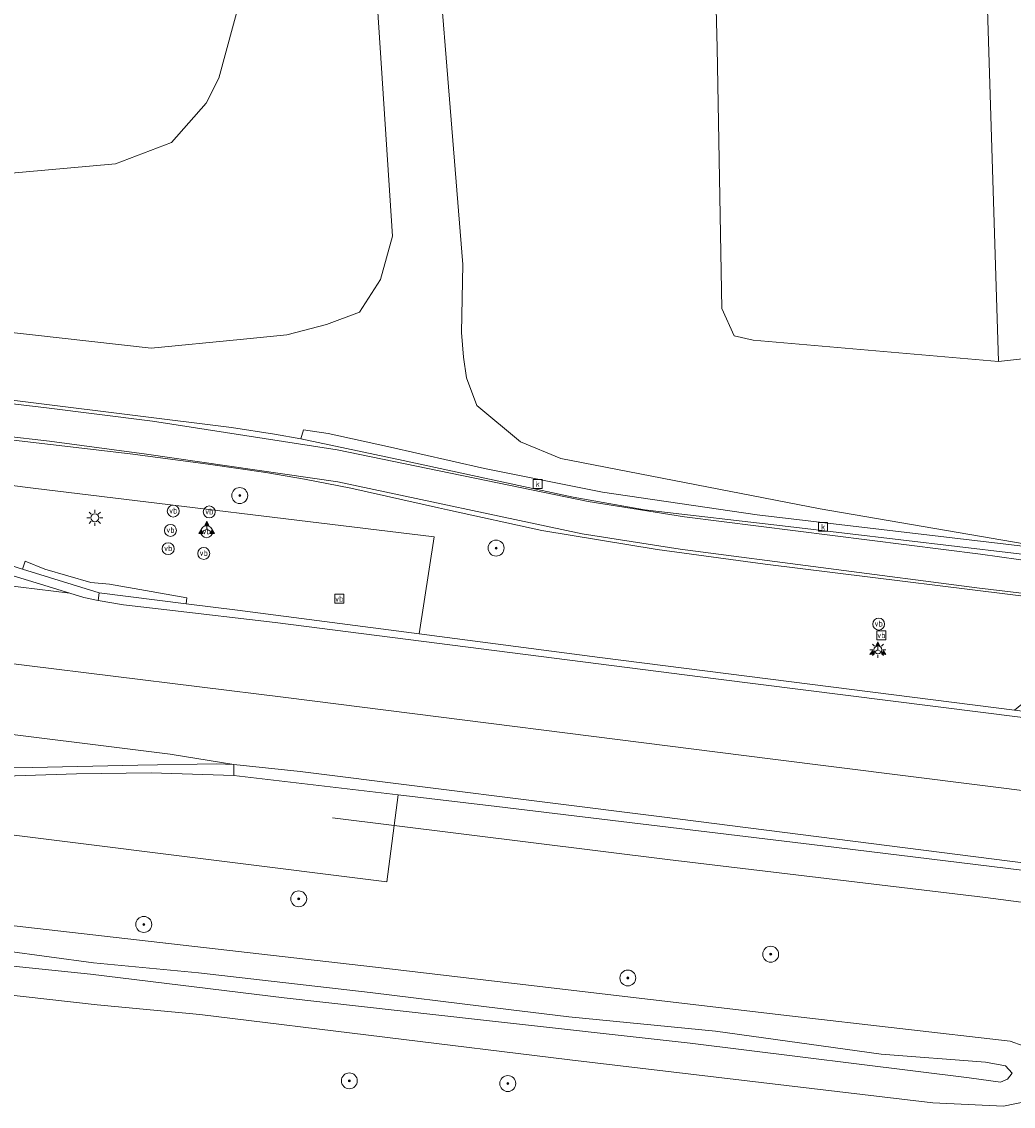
# Model space of a CAD drawing. Header units: metres. Extents: x 168032 to 180145, y 382923 to 399665.
# Tile 78 of 256: x 177820 to 177870, y 386930 to 386984. Entities that reach past the tile are written whole.
import ezdxf
from ezdxf.enums import TextEntityAlignment as Align

# ---------------------------------------------------------------- set-up
doc = ezdxf.new("R2010")
doc.units = ezdxf.units.M
doc.layers.get('0').update_dxf_attribs({"color": 8, "lineweight": 18})
for name, color, linetype, lineweight in [('B-WE-GR-BEPLANTING_CULTUUR_BOSPLANTSOEN-GV', 8, 'Continuous', 18), ('B-WE-GR-BOOM-S', 8, 'Continuous', 18), ('B-WE-IE-MEUBILAIR_WEGMEUBILAIR-G', 8, 'Continuous', 18), ('B-WE-IE-MEUBILAIR_WEGMEUBILAIR-S', 8, 'Continuous', 25), ('B-WE-IE-MEUBILAIR_WEGMEUBILAIR_VERKEERSBORD-S', 8, 'Continuous', 18), ('B-WE-KL-ET_LS_OV_LICHTMAST-S', 8, 'Continuous', 18), ('B-WE-OG-WATER_SLOOT-GV', 8, 'Continuous', 18), ('B-WE-OG-WEG-GV', 8, 'Continuous', 18), ('B-WE-RI-GWA_KOLK-S', 8, 'Continuous', 18), ('B-WE-VH-VERHARDING_ASFALT-GV', 8, 'Continuous', 18), ('B-WE-VH-VERHARDING_BEDRIJFSVLOERPLAAT-GV', 8, 'Continuous', 18), ('B-WE-VH-VERHARDING_BETON-GV', 8, 'Continuous', 18), ('B-WE-VH-VERHARDING_GRASBETONSTEEN-GV', 8, 'Continuous', 18), ('B-WE-VW-MARKERING_PICTOGRAM-G', 8, 'Continuous', 18)]:
    doc.layers.add(name, color=color, linetype=linetype, lineweight=lineweight)
doc.styles.add('NLCS-ISO', font='NLCS-ISO.ttf')

# ---------------------------------------------------------------- blocks, each defined once
blk = doc.blocks.new('SIE-WEG_VERKEERSBORD_WEGWIJZER-SO')
at = {"linetype": 'ByBlock', "lineweight": 18}
h = blk.add_hatch(color=0, dxfattribs=at)
h.dxf.hatch_style = 1
h.paths.add_polyline_path([(0.5, 1), (0, 2), (-0.5, 1)])
h = blk.add_hatch(color=0, dxfattribs=at)
h.dxf.hatch_style = 1
h.paths.add_polyline_path([(-1.38, -0.22), (-2, -1.15), (-0.88, -1.09)])
h = blk.add_hatch(color=0, dxfattribs=at)
h.dxf.hatch_style = 1
h.paths.add_polyline_path([(1.38, -0.22), (2, -1.15), (0.88, -1.09)])
at = {"color": 0, "linetype": 'ByBlock', "lineweight": 18}
for points in [[(-1.13, -0.65), (0, 0)], [(0, 1), (0, 0)], [(1.13, -0.65), (0, 0)]]:
    blk.add_lwpolyline(points, dxfattribs=at)
for points in [[(0.5, 1), (0, 2), (-0.5, 1)], [(-1.38, -0.22), (-2, -1.15), (-0.88, -1.09)], [(1.38, -0.22), (2, -1.15), (0.88, -1.09)]]:
    blk.add_lwpolyline(points, close=True, dxfattribs=at)
blk = doc.blocks.new('SIE-WEG_VERKEERSBORD-SO')
at = {"color": 0, "linetype": 'ByBlock', "lineweight": 18}
blk.add_lwpolyline([(-1.125, -1.125), (1.125, -1.125), (1.125, 1.125), (-1.125, 1.125)], close=True, dxfattribs=at)
at = {"color": 0, "linetype": 'ByBlock', "lineweight": 18, "style": 'NLCS-ISO'}
blk.add_text('vb', height=1.5, dxfattribs=at).set_placement((0, 0), align=Align.MIDDLE_CENTER)
blk = doc.blocks.new('SKL-ET_OV_LICHTMAST-SO')
at = {"color": 0, "linetype": 'ByBlock', "lineweight": 18}
for points in [[(-1.25, 0), (-2, 0)], [(-1.41, 1.41), (-0.88, 0.88)], [(0, 2), (0, 1.25)], [(0.88, 0.88), (1.41, 1.41)], [(2, 0), (1.25, 0)], [(-1.41, -1.41), (-0.88, -0.88)], [(0, -1.25), (0, -2)], [(0.88, -0.88), (1.41, -1.41)]]:
    blk.add_lwpolyline(points, dxfattribs=at)
blk.add_circle((0, 0), 1, dxfattribs=at)
blk = doc.blocks.new('SIE-WEG_PAAL_VERKEERSBORD-SO')
at = {"color": 0, "linetype": 'ByBlock', "lineweight": 18}
blk.add_circle((0, 0), 1.5, dxfattribs=at)
at = {"color": 0, "linetype": 'ByBlock', "lineweight": 18, "style": 'NLCS-ISO'}
blk.add_text('vb', height=1.5, dxfattribs=at).set_placement((0, 0.13), align=Align.MIDDLE_CENTER)
blk = doc.blocks.new('SRI-KOLK-SO')
at = {"color": 0, "linetype": 'ByBlock', "lineweight": 18}
blk.add_lwpolyline([(-1.125, -1.125), (1.125, -1.125), (1.125, 1.125), (-1.125, 1.125)], close=True, dxfattribs=at)
at = {"color": 0, "linetype": 'ByBlock', "lineweight": 18, "style": 'NLCS-ISO'}
blk.add_text('k', height=1.5, dxfattribs=at).set_placement((0, 0), align=Align.MIDDLE_CENTER)
blk = doc.blocks.new('SGR-BOOM_01-SO')
at = {"linetype": 'ByBlock', "lineweight": 18}
h = blk.add_hatch(color=0, dxfattribs=at)
h.dxf.hatch_style = 1
edge = h.paths.add_edge_path()
edge.add_arc((0, 0), 0.25, 0, 360)
at = {"color": 0, "linetype": 'ByBlock', "lineweight": 18}
for radius in [2, 0.25]:
    blk.add_circle((0, 0), radius, dxfattribs=at)

msp = doc.modelspace()

# ---------------------------------------------------------------- linework, layer by layer
at = {"layer": 'B-WE-GR-BEPLANTING_CULTUUR_BOSPLANTSOEN-GV', "flags": 128}
msp.add_lwpolyline([(177836.441, 387110.446), (177840.173, 387104.681), (177846.345, 387089.223), (177847.871, 387084.342), (177848.834, 387080.213), (177850.41, 387072.792), (177852.125, 387048.136), (177852.645, 387040.653), (177854.563, 387013.034), (177855.337, 386982.868), (177855.579, 386969.798), (177856.193, 386968.419), (177857.137, 386968.202), (177869.459, 386967.14), (177868.562, 386995.538), (177865.055, 387029.198), (177860.59, 387059.293), (177857.068, 387070.092), (177852.162, 387084.685), (177846.555, 387095.583), (177840.454, 387104.934)], close=True, dxfattribs=at)
at = {"layer": 'B-WE-IE-MEUBILAIR_WEGMEUBILAIR-G', "flags": 128}
for points in [[(177836.028, 386944.222), (177839.125, 386943.838)], [(177836.028, 386944.222), (177839.125, 386943.838)], [(177945.665, 386930.477), (177931.659, 386932.279), (177895.616, 386936.936), (177884.955, 386938.26), (177875.329, 386939.38), (177868.801, 386940.224), (177852.844, 386942.136), (177839.125, 386943.838)]]:
    msp.add_lwpolyline(points, dxfattribs=at)
at = {"layer": 'B-WE-OG-WATER_SLOOT-GV', "flags": 128}
for points in [[(177831.435, 386985.441), (177830.332, 386981.355), (177829.693, 386980.09), (177827.961, 386978.13), (177825.146, 386977.052), (177817.096, 386976.333), (177795.924, 386977.841), (177767.768, 386981.184), (177767.193, 386974.505), (177826.932, 386967.797), (177831.393, 386968.24), (177833.736, 386968.472), (177835.727, 386968.99), (177837.387, 386969.607), (177838.451, 386971.252), (177839.043, 386973.42), (177837.004, 387004.61)], [(177722.271, 386987.605), (177750.979, 386983.177), (177767.768, 386981.184), (177795.924, 386977.841), (177817.096, 386976.333), (177825.146, 386977.052), (177827.961, 386978.13), (177829.693, 386980.09), (177830.332, 386981.355), (177831.435, 386985.441)], [(177807.287, 386936.748), (177824.225, 386934.839), (177829.374, 386934.36), (177847.946, 386932.076), (177866.153, 386929.92), (177869.709, 386929.751), (177870.924, 386930.016), (177871.583, 386930.44), (177871.614, 386931.352), (177871.204, 386932.389), (177870.697, 386932.779), (177870.049, 386933.026), (177858.971, 386934.287), (177838.039, 386936.752), (177817.271, 386939.128)], [(177819.587, 386937.557), (177824.038, 386936.96), (177829.307, 386936.442), (177837.917, 386935.462), (177843.636, 386934.758), (177847.901, 386934.242), (177855.249, 386933.518), (177863.571, 386932.373), (177868.797, 386931.968), (177869.808, 386931.778), (177870.14, 386931.416), (177869.903, 386931.111), (177869.556, 386930.958), (177867.981, 386931.178), (177853.975, 386932.915), (177843.317, 386934.108), (177833.614, 386935.19), (177823.884, 386936.387), (177815.785, 386937.217)], [(177815.785, 386937.217), (177823.884, 386936.387), (177833.614, 386935.19), (177843.317, 386934.108), (177853.975, 386932.915), (177867.981, 386931.178), (177869.556, 386930.958), (177869.903, 386931.111), (177870.14, 386931.416), (177869.808, 386931.778), (177868.797, 386931.968), (177863.571, 386932.373), (177855.249, 386933.518), (177847.901, 386934.242), (177843.636, 386934.758), (177837.917, 386935.462), (177829.307, 386936.442), (177824.038, 386936.96), (177819.587, 386937.557)]]:
    msp.add_lwpolyline(points, dxfattribs=at)
at = {"layer": 'B-WE-OG-WEG-GV', "flags": 128}
for points in [[(177840.724, 386995.042), (177842.579, 386971.997), (177842.5, 386968.595), (177842.606, 386967.357), (177842.754, 386966.32), (177843.284, 386964.928), (177845.462, 386963.105), (177847.497, 386962.26), (177860.503, 386959.741), (177873.079, 386957.573), (177872.992, 386962.231), (177873.344, 386967.433), (177874.559, 386967.641), (177874.537, 386967.695), (177869.459, 386967.14), (177857.137, 386968.202), (177856.193, 386968.419), (177855.579, 386969.798), (177855.337, 386982.868), (177854.563, 387013.034)], [(177868.562, 386995.538), (177869.459, 386967.14), (177874.537, 386967.695), (177875.496, 386967.693), (177875.457, 386969.541), (177876.939, 386969.674), (177876.614, 386981.346), (177875.384, 387009.928)], [(177837.004, 387004.61), (177839.043, 386973.42), (177838.451, 386971.252), (177837.387, 386969.607), (177835.727, 386968.99), (177833.736, 386968.472), (177831.393, 386968.24), (177826.932, 386967.797), (177767.193, 386974.505)], [(177816.309, 386965.648), (177830.968, 386963.82), (177833.117, 386963.48), (177834.45, 386963.258), (177834.577, 386963.697), (177835.824, 386963.519), (177838.786, 386962.869), (177843.663, 386961.76), (177849.577, 386960.572), (177857.349, 386959.444), (177873.079, 386957.573), (177860.503, 386959.741), (177847.497, 386962.26), (177845.462, 386963.105), (177843.284, 386964.928), (177842.754, 386966.32), (177842.606, 386967.357), (177842.5, 386968.595), (177842.579, 386971.997), (177840.724, 386995.042)], [(177793.642, 386964.232), (177821.017, 386960.769), (177841.128, 386958.328), (177840.377, 386953.464), (177849.455, 386952.282), (177858.018, 386951.185), (177870.257, 386949.63), (177873.003, 386951.875), (177873.419, 386955.024), (177857.743, 386956.957), (177852.327, 386957.7), (177846.543, 386958.651), (177841.801, 386959.684), (177841.353, 386959.784), (177836.946, 386960.769), (177834.626, 386961.23), (177832.693, 386961.566), (177829.794, 386961.972), (177825.886, 386962.494), (177819.747, 386963.221)], [(177813.666, 386958.859), (177820.473, 386956.711), (177820.613, 386957.117), (177821.594, 386956.713), (177823.903, 386956.042), (177824.843, 386955.949), (177826.645, 386955.634), (177828.72, 386955.268), (177828.695, 386954.974), (177831.265, 386954.65), (177840.377, 386953.464), (177841.128, 386958.328), (177821.017, 386960.769), (177793.642, 386964.232)], [(177795.208, 386946.469), (177838.759, 386941.021), (177839.325, 386945.384), (177831.076, 386946.347), (177826.928, 386946.48), (177823.182, 386946.44), (177819.587, 386946.313)], [(177924.781, 386934.658), (177895.762, 386938.357), (177895.638, 386935.947), (177895.462, 386934.508), (177895.402, 386934.066), (177885.733, 386935.243), (177875.456, 386936.495), (177875.456, 386936.887), (177875.656, 386938.536), (177875.84, 386940.955), (177875.282, 386941.027), (177860.642, 386942.819), (177844.277, 386944.805), (177839.325, 386945.384), (177838.759, 386941.021), (177795.208, 386946.469)], [(177817.271, 386939.128), (177838.039, 386936.752), (177858.971, 386934.287), (177870.049, 386933.026), (177870.697, 386932.779), (177871.204, 386932.389), (177871.614, 386931.352), (177871.583, 386930.44), (177870.924, 386930.016), (177869.709, 386929.751), (177866.153, 386929.92), (177847.946, 386932.076), (177829.374, 386934.36), (177824.225, 386934.839), (177807.287, 386936.748)]]:
    msp.add_lwpolyline(points, dxfattribs=at)
at = {"layer": 'B-WE-VH-VERHARDING_ASFALT-GV', "flags": 128}
for points in [[(177717.726, 386972.633), (177716.197, 386972.788), (177709.06, 386973.978), (177698.401, 386975.044), (177698.099, 386975.092), (177697.879, 386973.208), (177697.58, 386970.842), (177697.901, 386970.774), (177720.919, 386968.114), (177723.888, 386967.991), (177751.817, 386964.485), (177783.912, 386960.423), (177793.015, 386959.272), (177820.402, 386955.807), (177822.846, 386955.51), (177823.556, 386955.282), (177824.267, 386955.135), (177824.318, 386955.519), (177820.473, 386956.711), (177813.666, 386958.859), (177804.543, 386961.684), (177785.338, 386964.166), (177764.095, 386966.719), (177742.895, 386969.418)], [(177870.257, 386949.63), (177858.018, 386951.185), (177849.455, 386952.282), (177840.377, 386953.464), (177831.265, 386954.65), (177828.695, 386954.974), (177824.318, 386955.519), (177824.267, 386955.135), (177823.556, 386955.282), (177822.846, 386955.51), (177820.402, 386955.807), (177793.015, 386959.272), (177792.538, 386955.414), (177812.014, 386952.949), (177833.696, 386950.265), (177857.996, 386947.191), (177875.169, 386945.038), (177891.844, 386942.876), (177892.317, 386946.508), (177892.352, 386946.78), (177885.377, 386947.684), (177875.057, 386949.021)], [(177792.538, 386955.414), (177792.104, 386951.9), (177795.831, 386951.43), (177827.881, 386947.421), (177831.088, 386946.914), (177831.076, 386946.347), (177839.325, 386945.384), (177844.277, 386944.805), (177860.642, 386942.819), (177875.282, 386941.027), (177875.84, 386940.955), (177885.606, 386939.681), (177891.33, 386938.934), (177891.382, 386939.33), (177891.844, 386942.876), (177875.169, 386945.038), (177857.996, 386947.191), (177833.696, 386950.265), (177812.014, 386952.949)]]:
    msp.add_lwpolyline(points, close=True, dxfattribs=at)
msp.add_lwpolyline([(177819.587, 386946.313), (177823.182, 386946.44), (177826.928, 386946.48), (177831.076, 386946.347), (177831.088, 386946.914), (177827.881, 386947.421), (177795.831, 386951.43)], dxfattribs=at)
at = {"layer": 'B-WE-VH-VERHARDING_BEDRIJFSVLOERPLAAT-GV', "flags": 128}
msp.add_lwpolyline([(177834.45, 386963.258), (177839.584, 386962.159), (177844.295, 386961.139), (177848.106, 386960.318), (177851.698, 386959.688), (177858.905, 386958.847), (177873.037, 386957.176), (177873.079, 386957.573), (177857.349, 386959.444), (177849.577, 386960.572), (177843.663, 386961.76), (177838.786, 386962.869), (177835.824, 386963.519), (177834.577, 386963.697)], close=True, dxfattribs=at)
at = {"layer": 'B-WE-VH-VERHARDING_BETON-GV', "flags": 128}
for points in [[(177873.037, 386957.176), (177858.905, 386958.847), (177851.698, 386959.688), (177848.106, 386960.318), (177844.295, 386961.139), (177839.584, 386962.159), (177834.45, 386963.258), (177833.117, 386963.48), (177830.968, 386963.82), (177816.309, 386965.648)], [(177819.747, 386963.221), (177825.886, 386962.494), (177829.794, 386961.972), (177832.693, 386961.566), (177834.626, 386961.23), (177836.946, 386960.769), (177841.353, 386959.784), (177841.801, 386959.684), (177846.543, 386958.651), (177852.327, 386957.7), (177857.743, 386956.957), (177873.419, 386955.024)]]:
    msp.add_lwpolyline(points, dxfattribs=at)
at = {"layer": 'B-WE-VH-VERHARDING_GRASBETONSTEEN-GV', "flags": 128}
msp.add_lwpolyline([(177820.473, 386956.711), (177824.318, 386955.519), (177828.695, 386954.974), (177828.72, 386955.268), (177826.645, 386955.634), (177824.843, 386955.949), (177823.903, 386956.042), (177821.594, 386956.713), (177820.613, 386957.117)], close=True, dxfattribs=at)
at = {"layer": 'B-WE-VW-MARKERING_PICTOGRAM-G', "flags": 128}
for points in [[(177690.245, 386982.573), (177692.927, 386982.224), (177698.598, 386981.633), (177704.242, 386980.894), (177709.276, 386980.241), (177718.219, 386978.83), (177721.036, 386978.382), (177729.393, 386976.673), (177734.187, 386975.732), (177741.99, 386974.488), (177758.418, 386972.547), (177773.549, 386970.727), (177786.767, 386969.108), (177800.98, 386967.314), (177812.55, 386965.876), (177821.548, 386964.824), (177826.994, 386964.132), (177836.261, 386962.706), (177848.862, 386960.107), (177853.699, 386959.329), (177868.559, 386957.469), (177871.406, 386957.061), (177903.281, 386953.166)], [(177699.736, 386979.555), (177704.105, 386979.041), (177709.05, 386978.357), (177718.037, 386977.173), (177721.02, 386976.639), (177729.546, 386974.635), (177734.058, 386973.798), (177741.815, 386972.83), (177758.511, 386970.79), (177773.361, 386968.996), (177786.534, 386967.384), (177800.896, 386965.657), (177812.509, 386964.197), (177821.833, 386963.126), (177826.706, 386962.483), (177836.303, 386961.09), (177848.56, 386958.48), (177853.478, 386957.717), (177868.361, 386955.773), (177871.18, 386955.441), (177903.089, 386951.581)], [(177875.066, 386948.707), (177855.276, 386951.212), (177833.154, 386954.025), (177827.716, 386954.666), (177825.539, 386954.918), (177824.267, 386955.135), (177823.556, 386955.282), (177822.846, 386955.51), (177821.382, 386955.951), (177817.37, 386957.185), (177812.577, 386958.698), (177808.215, 386960.089), (177805.75, 386960.804), (177803.617, 386961.315), (177802.283, 386961.568), (177800.412, 386961.844), (177796.421, 386962.303), (177788.312, 386963.311), (177764.054, 386966.352), (177741.613, 386969.19), (177720.07, 386971.91), (177705.488, 386973.726), (177704.828, 386973.8), (177698.384, 386974.611)], [(177658.304, 386970.17), (177664.668, 386969.852), (177677.34, 386969.083), (177689.279, 386968.088), (177701.7, 386966.798), (177723.415, 386964.134), (177747.918, 386961.051), (177763.163, 386959.135), (177787.55, 386956.046), (177792.538, 386955.414), (177812.014, 386952.949), (177833.696, 386950.265), (177857.996, 386947.191), (177875.169, 386945.038), (177891.844, 386942.876), (177895.457, 386942.407), (177919.154, 386939.392)], [(177723.348, 386960.586), (177764.133, 386955.422), (177792.104, 386951.9), (177795.831, 386951.43), (177827.881, 386947.421)], [(177817.341, 386946.728), (177820.988, 386946.763), (177826.261, 386946.867), (177830.229, 386946.933), (177831.088, 386946.914), (177834.414, 386946.557), (177852.555, 386944.286), (177875.272, 386941.383), (177891.382, 386939.33), (177895.562, 386938.797), (177904.783, 386937.636)]]:
    msp.add_lwpolyline(points, dxfattribs=at)

# ---------------------------------------------------------------- block references
at = {"layer": 'B-WE-GR-BOOM-S', "xscale": 0.2, "yscale": 0.2, "zscale": 0.2}
for p in [(177831.378, 386960.404), (177844.242, 386957.769), (177834.338, 386940.163), (177826.564, 386938.881), (177858.023, 386937.383), (177850.854, 386936.192), (177836.879, 386931.03), (177844.831, 386930.894)]:
    msp.add_blockref('SGR-BOOM_01-SO', p, dxfattribs=at)
at = {"layer": 'B-WE-IE-MEUBILAIR_WEGMEUBILAIR-S', "xscale": 0.2, "yscale": 0.2, "zscale": 0.2}
for name, p in [('SIE-WEG_PAAL_VERKEERSBORD-SO', (177828.042, 386959.626)), ('SIE-WEG_PAAL_VERKEERSBORD-SO', (177829.852, 386959.58)), ('SIE-WEG_PAAL_VERKEERSBORD-SO', (177827.903, 386958.655)), ('SIE-WEG_PAAL_VERKEERSBORD-SO', (177829.718, 386958.589)), ('SIE-WEG_PAAL_VERKEERSBORD-SO', (177827.788, 386957.738)), ('SIE-WEG_PAAL_VERKEERSBORD-SO', (177829.572, 386957.498)), ('SIE-WEG_VERKEERSBORD-SO', (177836.372, 386955.224)), ('SIE-WEG_PAAL_VERKEERSBORD-SO', (177863.443, 386953.955)), ('SIE-WEG_VERKEERSBORD-SO', (177863.578, 386953.396))]:
    msp.add_blockref(name, p, dxfattribs=at)
at = {"layer": 'B-WE-IE-MEUBILAIR_WEGMEUBILAIR_VERKEERSBORD-S', "xscale": 0.2, "yscale": 0.2, "zscale": 0.2}
for p in [(177829.721, 386958.722), (177863.407, 386952.661)]:
    msp.add_blockref('SIE-WEG_VERKEERSBORD_WEGWIJZER-SO', p, dxfattribs=at)
at = {"layer": 'B-WE-KL-ET_LS_OV_LICHTMAST-S', "xscale": 0.2, "yscale": 0.2, "zscale": 0.2}
for p in [(177824.107, 386959.289), (177863.407, 386952.661)]:
    msp.add_blockref('SKL-ET_OV_LICHTMAST-SO', p, dxfattribs=at)
at = {"layer": 'B-WE-RI-GWA_KOLK-S', "xscale": 0.2, "yscale": 0.2, "zscale": 0.2}
for p in [(177846.331, 386960.99), (177860.655, 386958.834)]:
    msp.add_blockref('SRI-KOLK-SO', p, dxfattribs=at)

doc.saveas('drawing.dxf')
